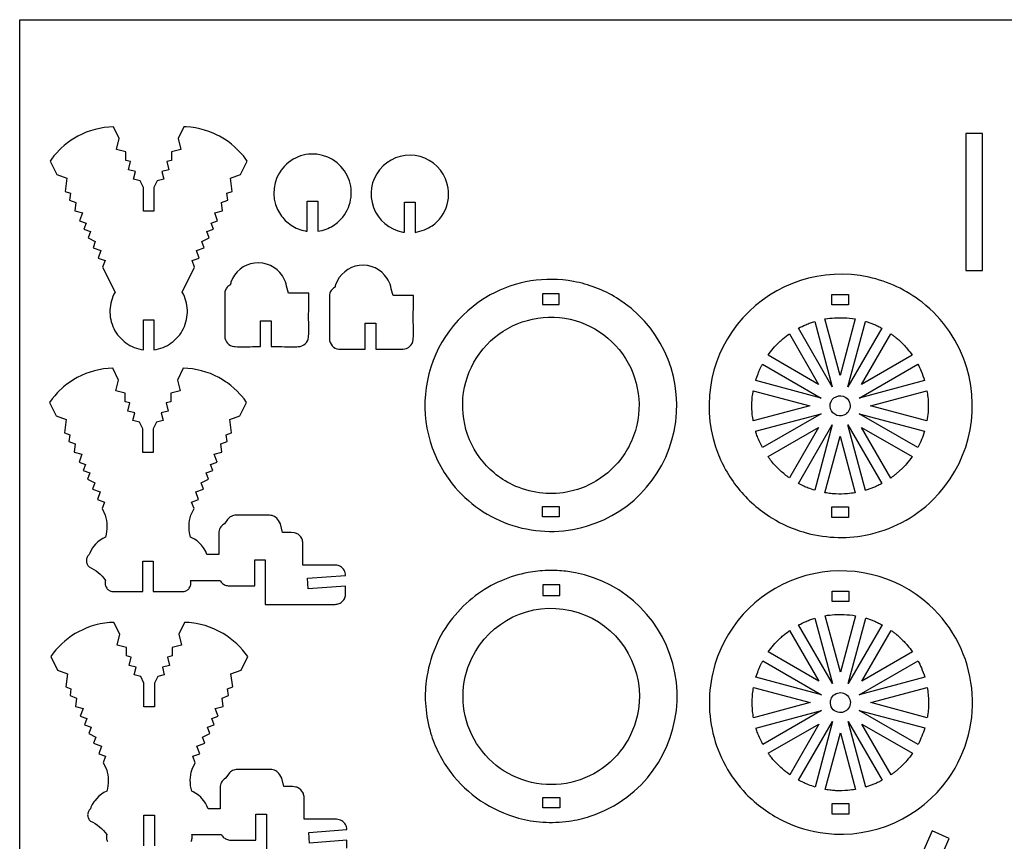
# Model space of a CAD drawing. Extents: x -820 to 920, y -599 to 344.
# Tile 2 of 4: x -820 to -259, y -124 to 344. Entities that reach past the tile are written whole.
import ezdxf

# ---------------------------------------------------------------- set-up
doc = ezdxf.new("R2010")
doc.units = 0
doc.header["$MEASUREMENT"] = 0
doc.layers.get('0').update_dxf_attribs({"linetype": 'CONTINUOUS'})
doc.layers.add('SECTIONCUTEDGES', color=18, linetype='CONTINUOUS')

msp = doc.modelspace()

# ---------------------------------------------------------------- linework, layer by layer
msp.add_lwpolyline([(920.1, 343.83), (920.1, -599.45), (-820.09, -599.45), (-820.09, 343.83)], close=True)
at = {"layer": 'SECTIONCUTEDGES'}
for points in [[(-765.11, 165.64), (-764.33, 164.53), (-763.49, 163.47), (-762.59, 162.48), (-761.64, 161.54), (-760.63, 160.66), (-759.57, 159.85), (-758.47, 159.1), (-757.32, 158.42), (-756.13, 157.81), (-754.9, 157.27), (-753.63, 156.81), (-752.34, 156.42), (-751.01, 156.11), (-749.66, 155.88), (-749.66, 173.03), (-743.66, 173.03), (-743.66, 155.88), (-742.31, 156.11), (-740.99, 156.42), (-739.69, 156.81), (-738.43, 157.27), (-737.2, 157.81), (-736.01, 158.42), (-734.86, 159.1), (-733.75, 159.85), (-732.69, 160.66), (-731.68, 161.54), (-730.73, 162.48), (-729.83, 163.47), (-728.99, 164.53), (-728.21, 165.64), (-727.5, 166.8), (-726.86, 168.01), (-726.29, 169.25), (-725.81, 170.52), (-725.41, 171.82), (-725.08, 173.12), (-724.84, 174.44), (-724.68, 175.77), (-724.6, 177.11), (-724.61, 178.44), (-724.69, 179.77), (-724.85, 181.1), (-725.1, 182.42), (-725.42, 183.72), (-725.82, 185), (-726.31, 186.27), (-726.87, 187.5), (-727.52, 188.71), (-720.46, 202.97), (-721.84, 206.67), (-717.91, 208.13), (-719.48, 212.38), (-714.98, 214.05), (-716.31, 217.62), (-712.21, 219.64), (-713.54, 223.22), (-709.74, 224.63), (-711.02, 228.07), (-707.37, 229.42), (-709.05, 233.94), (-704.58, 235.07), (-705.23, 239.8), (-701.56, 241.17), (-702.09, 245), (-699.12, 246.11), (-700.14, 253.54), (-694.38, 255.68), (-690.58, 263.36), (-691.28, 264.35), (-692.74, 266.26), (-694.31, 268.09), (-695.97, 269.82), (-697.72, 271.47), (-699.55, 273.02), (-701.47, 274.47), (-703.47, 275.82), (-704.49, 276.46), (-706.39, 277.53), (-707.56, 278.14), (-709.95, 279.25), (-712.4, 280.21), (-714.9, 281.03), (-717.44, 281.7), (-720.01, 282.23), (-722.62, 282.6), (-725.24, 282.81), (-726.56, 282.87), (-729.91, 276.11), (-728.33, 269.91), (-733.64, 268.56), (-733.64, 263.77), (-736.35, 263.08), (-735.16, 258.37), (-739.19, 257.35), (-738.09, 253.03), (-741.79, 252.09), (-743.66, 248.31), (-743.66, 234.82), (-749.66, 234.82), (-749.66, 248.31), (-751.53, 252.09), (-755.23, 253.03), (-754.13, 257.35), (-758.16, 258.37), (-756.97, 263.08), (-759.68, 263.77), (-759.68, 268.56), (-764.99, 269.91), (-763.41, 276.11), (-766.76, 282.87), (-769.39, 282.72), (-772.01, 282.43), (-774.6, 281.98), (-777.16, 281.39), (-779.68, 280.64), (-782.15, 279.75), (-784.57, 278.71), (-786.94, 277.53), (-788.83, 276.46), (-790.86, 275.16), (-792.82, 273.76), (-794.7, 272.26), (-796.49, 270.66), (-797.35, 269.82), (-799.01, 268.09), (-800.58, 266.26), (-802.05, 264.35), (-802.74, 263.36), (-798.94, 255.68), (-793.18, 253.54), (-794.2, 246.11), (-791.23, 245), (-791.76, 241.17), (-788.09, 239.8), (-788.74, 235.07), (-784.27, 233.94), (-785.95, 229.42), (-782.3, 228.07), (-783.58, 224.63), (-779.78, 223.22), (-781.11, 219.64), (-777.02, 217.62), (-778.34, 214.05), (-773.84, 212.38), (-775.41, 208.13), (-771.49, 206.67), (-772.86, 202.97), (-765.81, 188.71), (-766.45, 187.5), (-767.01, 186.27), (-767.5, 185), (-767.9, 183.72), (-768.23, 182.42), (-768.47, 181.1), (-768.63, 179.77), (-768.72, 178.44), (-768.72, 177.11), (-768.64, 175.77), (-768.48, 174.44), (-768.24, 173.12), (-767.92, 171.82), (-767.51, 170.52), (-767.03, 169.25), (-766.46, 168.01), (-765.82, 166.8)], [(-281.3, 201.03), (-271.73, 201.03), (-271.73, 279.03), (-281.3, 279.03)], [(-522.37, 187.74), (-522.37, 181.74), (-512.81, 181.74), (-512.81, 187.74)], [(-357.64, 181.48), (-357.64, 187.48), (-348.07, 187.48), (-348.07, 181.48)], [(-781.21, 33.09), (-780.9, 32.71), (-780.55, 32.35), (-779.17, 31.69), (-777.84, 30.93), (-776.57, 30.08), (-775.36, 29.15), (-774.22, 28.15), (-773.15, 27.06), (-772.15, 25.9), (-771.24, 24.68), (-771.36, 24.18), (-771.43, 23.67), (-771.45, 23.16), (-771.42, 22.66), (-771.34, 22.15), (-771.21, 21.66), (-771.03, 21.18), (-770.8, 20.72), (-770.52, 20.29), (-770.21, 19.89), (-769.86, 19.52), (-769.47, 19.19), (-769.05, 18.9), (-768.6, 18.66), (-768.13, 18.46), (-767.64, 18.31), (-750.02, 18.31), (-750.02, 35.65), (-744.02, 35.65), (-744.02, 18.31), (-726.4, 18.31), (-725.91, 18.46), (-725.44, 18.66), (-724.99, 18.9), (-724.57, 19.19), (-724.19, 19.52), (-723.83, 19.89), (-723.52, 20.29), (-723.24, 20.72), (-723.01, 21.18), (-722.83, 21.66), (-722.7, 22.15), (-722.62, 22.66), (-722.59, 23.16), (-722.61, 23.67), (-722.68, 24.18), (-722.81, 24.68), (-705.96, 24.67), (-705.66, 24.17), (-705.32, 23.71), (-704.93, 23.29), (-704.51, 22.9), (-704.05, 22.56), (-703.56, 22.26), (-703.03, 22.01), (-702.49, 21.81), (-701.91, 21.66), (-701.32, 21.57), (-700.71, 21.54), (-686.25, 21.54), (-686.25, 36.31), (-680.25, 36.31), (-680.25, 11.01), (-640.46, 11.01), (-639.85, 11.05), (-639.25, 11.14), (-638.68, 11.28), (-638.13, 11.48), (-637.61, 11.74), (-637.12, 12.03), (-636.66, 12.38), (-636.23, 12.76), (-635.85, 13.19), (-635.5, 13.65), (-635.2, 14.14), (-634.95, 14.66), (-634.75, 15.21), (-634.6, 15.79), (-634.51, 16.38), (-634.48, 16.99), (-634.48, 21.42), (-655.8, 19.86), (-656.24, 25.89), (-634.48, 27.49), (-634.53, 28.25), (-634.67, 29.01), (-634.92, 29.74), (-635.26, 30.43), (-635.68, 31.07), (-636.19, 31.65), (-636.76, 32.15), (-637.4, 32.58), (-638.09, 32.92), (-638.82, 33.17), (-639.57, 33.32), (-640.34, 33.37), (-658.88, 33.37), (-658.88, 45.9), (-658.9, 46.46), (-658.98, 47.01), (-659.1, 47.54), (-659.28, 48.05), (-659.49, 48.54), (-660.05, 49.45), (-660.75, 50.25), (-661.59, 50.91), (-662.05, 51.18), (-662.54, 51.41), (-663.06, 51.6), (-663.59, 51.74), (-665.46, 51.99), (-670.4, 51.99), (-671.6, 56.81), (-672.76, 58.79), (-673.21, 59.44), (-673.72, 60.02), (-674.31, 60.53), (-674.95, 60.95), (-675.64, 61.29), (-676.37, 61.54), (-677.13, 61.69), (-677.92, 61.74), (-696.88, 61.74), (-697.59, 61.7), (-698.28, 61.58), (-698.95, 61.38), (-699.58, 61.1), (-700.18, 60.75), (-700.74, 60.33), (-701.25, 59.84), (-701.7, 59.3), (-703.53, 56.81), (-704.38, 56.24), (-704.96, 55.73), (-705.47, 55.14), (-705.89, 54.5), (-706.23, 53.81), (-706.48, 53.08), (-706.63, 52.32), (-706.68, 51.53), (-706.68, 39.38), (-713.49, 39.38), (-714.18, 41.01), (-715.02, 42.55), (-715.49, 43.28), (-716.55, 44.67), (-717.74, 45.94), (-719.05, 47.09), (-720.47, 48.1), (-722, 48.97), (-722.81, 49.34), (-723.19, 50.89), (-723.34, 51.67), (-723.55, 53.24), (-723.61, 54.03), (-723.65, 55.61), (-723.58, 57.18), (-723.39, 58.75), (-723.09, 60.31), (-722.67, 61.85), (-720.82, 65.58), (-722.2, 69.28), (-718.27, 70.74), (-719.84, 74.98), (-715.34, 76.66), (-716.66, 80.23), (-712.57, 82.25), (-713.9, 85.83), (-710.1, 87.24), (-711.38, 90.68), (-707.73, 92.03), (-709.41, 96.55), (-704.94, 97.68), (-705.59, 102.41), (-701.92, 103.77), (-702.45, 107.61), (-699.48, 108.72), (-700.5, 116.15), (-694.74, 118.29), (-690.94, 125.97), (-692.36, 127.92), (-693.87, 129.79), (-694.67, 130.69), (-696.33, 132.43), (-698.08, 134.08), (-699.91, 135.63), (-701.83, 137.08), (-702.82, 137.77), (-704.85, 139.07), (-706.75, 140.14), (-709.11, 141.32), (-711.53, 142.36), (-714, 143.25), (-716.52, 144), (-719.08, 144.59), (-721.67, 145.04), (-724.29, 145.33), (-726.92, 145.47), (-730.27, 138.72), (-728.69, 132.51), (-734, 131.17), (-734, 126.38), (-736.71, 125.69), (-735.52, 120.98), (-739.55, 119.96), (-738.45, 115.64), (-742.15, 114.7), (-744.02, 110.92), (-744.02, 97.43), (-750.02, 97.43), (-750.02, 110.92), (-751.89, 114.7), (-755.59, 115.64), (-754.49, 119.96), (-758.52, 120.98), (-757.33, 125.69), (-760.04, 126.38), (-760.04, 131.17), (-765.35, 132.51), (-763.77, 138.72), (-767.12, 145.47), (-769.75, 145.33), (-772.37, 145.04), (-774.96, 144.59), (-777.52, 144), (-780.04, 143.25), (-782.51, 142.36), (-784.93, 141.32), (-787.3, 140.14), (-789.19, 139.07), (-791.22, 137.77), (-793.18, 136.37), (-795.06, 134.87), (-795.96, 134.08), (-797.71, 132.43), (-798.55, 131.57), (-800.17, 129.79), (-801.68, 127.92), (-803.1, 125.97), (-799.3, 118.29), (-793.54, 116.15), (-794.56, 108.72), (-791.59, 107.61), (-792.12, 103.77), (-788.45, 102.41), (-789.1, 97.68), (-784.63, 96.55), (-786.31, 92.03), (-782.66, 90.68), (-783.94, 87.24), (-780.14, 85.83), (-781.47, 82.25), (-777.38, 80.23), (-778.7, 76.66), (-774.2, 74.98), (-775.77, 70.74), (-771.85, 69.28), (-773.22, 65.58), (-771.37, 61.85), (-770.95, 60.31), (-770.65, 58.75), (-770.46, 57.18), (-770.39, 55.61), (-770.43, 54.03), (-770.58, 52.45), (-770.85, 50.89), (-771.24, 49.34), (-772.81, 48.55), (-774.29, 47.61), (-775.66, 46.53), (-776.91, 45.32), (-778.04, 43.99), (-778.55, 43.28), (-779.46, 41.79), (-780.22, 40.2), (-780.55, 39.38), (-780.9, 39.03), (-781.21, 38.64), (-781.48, 38.23), (-781.71, 37.79), (-781.88, 37.33), (-782.01, 36.86), (-782.09, 36.37), (-782.12, 35.87), (-782.09, 35.37), (-782.01, 34.88), (-781.88, 34.4), (-781.71, 33.94), (-781.48, 33.51)], [(-522.37, 60.8), (-522.37, 66.8), (-512.81, 66.8), (-512.81, 60.8)], [(-357.64, 60.54), (-357.64, 66.54), (-348.07, 66.54), (-348.07, 60.54)], [(-522.15, 22.08), (-522.15, 16.08), (-512.59, 16.08), (-512.59, 22.08)], [(-357.49, 12.57), (-357.49, 18.57), (-347.93, 18.57), (-347.93, 12.57)], [(-522.15, -104.86), (-522.15, -98.86), (-512.59, -98.86), (-512.59, -104.86)], [(-357.49, -108.37), (-357.49, -102.37), (-347.93, -102.37), (-347.93, -108.37)]]:
    msp.add_lwpolyline(points, close=True, dxfattribs=at)
for points in [[(-656.32, 223.41), (-656.32, 240.56), (-650.32, 240.56), (-650.32, 223.41, 0.047597), (-645.56, 224.65, 0.100184), (-638.29, 229.12, 0.639695), (-650.8, 267.19, 0.640021), (-671.64, 232.97, 0.099512), (-665.45, 226.84, 0.09979), (-657.39, 223.58, 0.009062), (-656.86, 223.49, -0.003021)], [(-600.93, 239.93), (-594.93, 239.93), (-594.93, 222.78, 0.053281), (-589.61, 224.23, 0.059622), (-585.27, 226.56, 0.171891), (-576.71, 238.58, 0.17205), (-577.63, 253.3, 0.566523), (-615.15, 258.45, 0.566801), (-602, 222.95, 0.009062), (-601.46, 222.86, -0.003021), (-600.93, 222.78)], [(-682.91, 157.72), (-682.91, 172.49), (-676.91, 172.49), (-676.91, 157.72, -0.001261), (-664.59, 157.68, 0.007568), (-661.51, 157.72, 0.17911), (-657.47, 159.33, 0.186027), (-655.57, 163.08, 0.012625), (-655.55, 163.28, 0.006307), (-655.54, 163.69, 0.00914), (-655.5, 168.59, -0.008036), (-655.41, 188.16), (-667.06, 188.16, 0.002778), (-668.42, 193.44, 0.080686), (-670.47, 198.02, 0.286261), (-686.29, 205.32, 0.286452), (-699.79, 194.33, 0.036637), (-700.07, 193.24, -0.114416), (-700.19, 192.98, -0.116624), (-700.46, 192.75, 0.081245), (-701.62, 191.9, 0.097719), (-702.84, 190.06, 0.089338), (-703.34, 187.71), (-703.34, 163.69, 0.17911), (-701.73, 159.65, 0.186027), (-697.98, 157.75, 0.012625), (-697.78, 157.73, 0.006307), (-697.37, 157.72, 0.008514), (-692.31, 157.67, -0.002207)], [(-623.32, 156.29), (-623.32, 171.06), (-617.32, 171.06), (-617.32, 156.29, -0.001261), (-605, 156.26, 0.007568), (-601.92, 156.29, 0.17911), (-597.88, 157.9, 0.186027), (-595.98, 161.65, 0.012625), (-595.96, 161.86, 0.006307), (-595.94, 162.26, 0.00914), (-595.91, 167.16, -0.008036), (-595.82, 186.74), (-607.47, 186.74, 0.002778), (-608.83, 192.01, 0.080686), (-610.88, 196.59, 0.286261), (-626.69, 203.89, 0.286452), (-640.2, 192.9, 0.036637), (-640.48, 191.81, -0.114416), (-640.59, 191.56, -0.116624), (-640.87, 191.32, 0.081245), (-642.03, 190.48, 0.097719), (-643.25, 188.64, 0.089338), (-643.75, 186.28), (-643.75, 162.26, 0.17911), (-642.14, 158.22, 0.186027), (-638.39, 156.32, 0.012625), (-638.19, 156.3, 0.006307), (-637.78, 156.29, 0.008514), (-632.72, 156.25, -0.002207)], [(-391.66, 60.08, 0.063566), (-373.9, 52.22, 0.120276), (-338.39, 50.43, 0.147825), (-300.08, 70.51, 0.278823), (-280.82, 145.71, 0.15407), (-306.25, 182.97, 0.113627), (-336.6, 197.26, 0.268788), (-408.23, 174.19, 0.26905), (-423.79, 100.64, 0.085445), (-412.01, 78.43, 0.083649), (-393.15, 61.01, 0.004404), (-392.41, 60.54, 0.004421)], [(-573.8, 79.68, 0.149338), (-539.25, 55.9, 0.149353), (-497.31, 55.48, 0.296651), (-446.53, 114.87, 0.29625), (-480.23, 185.47, 0.092281), (-504.72, 194.83, 0.172556), (-552.12, 187.16, 0.220869), (-587.94, 138.43, 0.221131)], [(-470.48, 107.01, -0.131005), (-485.25, 85.94, -0.129677), (-508.75, 74.85, -0.079692), (-524.15, 74.49, -0.0771), (-539.4, 79.02, -0.064704), (-549.97, 85.83, -0.117883), (-563.89, 104.73, -0.529054), (-518.87, 174.48, -0.528938)], [(-352.9, 141.31), (-361.51, 173.46, -0.057699), (-350.76, 174.13, -0.024823), (-344.28, 173.47)], [(-357.36, 134.78), (-376.66, 168.21, -0.012176), (-372.45, 170.22, -0.019565), (-369.75, 171.3, -0.009363), (-368.55, 171.7, 0.003121), (-367.35, 172.09)], [(-348.43, 134.78), (-338.43, 172.12, 0.006199), (-338.21, 172.06, -0.0186), (-337.98, 172), (-333.33, 170.3, -0.018388), (-331.21, 169.31, 0.006129), (-329.1, 168.26)], [(-393.96, 152.88, -0.014778), (-391, 156.64, -0.028539), (-387.56, 160.32, -0.018438), (-385.43, 162.21, -0.011345), (-381.78, 165.07), (-365.13, 136.24)], [(-340.66, 136.24), (-324.02, 165.07, 0.006303), (-322.45, 163.94, -0.01891), (-320.92, 162.77, -0.017187), (-319.07, 161.15, -0.012321), (-316.64, 158.74, -0.018926), (-314.65, 156.49, -0.012469), (-311.83, 152.89)], [(-400.96, 138.46, -0.012918), (-399.62, 142.33, -0.018758), (-398.54, 144.93, -0.010898), (-397.84, 146.36, 0.003632), (-397.11, 147.78), (-363.67, 128.47)], [(-342.12, 128.47), (-308.68, 147.78, -0.026072), (-306.76, 143.74, -0.02074), (-304.82, 138.47)], [(-402.35, 115.39, 0.006429), (-402.64, 117.16, -0.01929), (-402.89, 118.94), (-403.15, 124.01), (-402.89, 129.08, -0.018896), (-402.65, 130.85, 0.006298), (-402.36, 132.62), (-370.2, 124.01)], [(-350.71, 118.73, -0.520017), (-358.6, 123.75, -0.519794), (-351.2, 129.46, -0.315968), (-347.19, 124.27, -0.315775)], [(-335.6, 124.01), (-303.44, 132.62, -0.005477), (-302.97, 128.9, -0.027167), (-302.7, 124.28, -0.022163), (-302.85, 120.42, -0.016966), (-303.44, 115.4)], [(-397.11, 100.24, -0.020623), (-400, 106.61, -0.019978), (-400.89, 109.09, -0.019766), (-400.95, 109.32, 0.006588), (-401, 109.54), (-363.67, 119.55)], [(-342.12, 119.55), (-304.82, 109.56, -0.023422), (-306.51, 104.87, -0.022807), (-308.68, 100.24)], [(-376.67, 79.79), (-357.36, 113.23), (-367.35, 75.94, -0.012234), (-371.1, 77.24, -0.017991), (-373.59, 78.27, -0.010478), (-375.13, 79.02, 0.003492)], [(-338.43, 75.9), (-348.43, 113.23), (-329.1, 79.77, 0.006248), (-331.21, 78.72, -0.018746), (-333.33, 77.72), (-337.98, 76.02, -0.018599), (-338.2, 75.96, 0.006199)], [(-393.96, 95.13), (-365.13, 111.78), (-381.77, 82.95, -0.024397), (-386.88, 87.09, -0.042082), (-392.02, 92.53, -0.010889), (-393, 93.82, 0.00363)], [(-361.51, 74.55), (-352.9, 106.71), (-344.28, 74.56, -0.013089), (-348.67, 74.02, -0.036535), (-355.39, 73.86, -0.015577), (-358.11, 74.08, -0.012352)], [(-324.01, 82.94), (-340.66, 111.78), (-311.84, 95.13, -0.014529), (-315.09, 90.98, -0.022653), (-317.36, 88.48), (-320.92, 85.25, -0.018394), (-322.45, 84.08, 0.006131)], [(-574.61, -84.65, 0.082498), (-557.61, -100.74, 0.081429), (-536.07, -110.64, 0.051999), (-522.25, -112.94, 0.048718), (-507.31, -112.39, 0.045642), (-495.21, -109.62, 0.081866), (-474.43, -98.8, 0.306737), (-448.17, -22.68, 0.307202), (-509.06, 29.84, 0.018046), (-513.98, 30.23, 0.016111), (-519.51, 30.3, 0.042286), (-530.55, 29.13, 0.052805), (-545.79, 24.49, 0.063258), (-560.63, 15.84, 0.060023), (-573.58, 3.2, 0.070022), (-583.39, -13.26, 0.067248), (-588.58, -32.51, 0.053404), (-588.9, -47.07, 0.050725), (-586.07, -62.13, 0.04601), (-581.47, -73.7, 0.044299)], [(-406.51, -96.75, 0.086412), (-385.76, -112.01, 0.086691), (-361.15, -119.32, 0.274319), (-291.26, -88.12, 0.379188), (-302.11, 10.65, 0.257222), (-372.47, 27.35, 0.257249), (-424.18, -23.2, 0.132982), (-425.3, -62.37, 0.132968)], [(-467.21, -41.39, -0.481507), (-528.59, -90.35, -0.481693), (-562.66, -19.62, -0.349808), (-506.24, 7.55, -0.349977)], [(-357.21, -34.13), (-376.52, -0.7, -0.012176), (-372.3, 1.31, -0.019565), (-369.6, 2.39, -0.009363), (-368.41, 2.79, 0.003121), (-367.21, 3.18)], [(-352.75, -27.6), (-361.36, 4.55, -0.057699), (-350.61, 5.22, -0.024823), (-344.14, 4.56)], [(-348.29, -34.13), (-338.29, 3.21, 0.006199), (-338.06, 3.15, -0.0186), (-337.83, 3.09), (-333.18, 1.39, -0.018388), (-331.06, 0.4, 0.006129), (-328.96, -0.65)], [(-393.81, -16.03, -0.014778), (-390.86, -12.27, -0.028539), (-387.42, -8.59, -0.018438), (-385.28, -6.7, -0.011345), (-381.63, -3.84), (-364.98, -32.67)], [(-340.52, -32.67), (-323.87, -3.84, 0.006303), (-322.31, -4.97, -0.01891), (-320.77, -6.14, -0.017187), (-318.93, -7.76, -0.012321), (-316.5, -10.17, -0.018926), (-314.5, -12.42, -0.012469), (-311.68, -16.02)], [(-400.81, -30.45, -0.012918), (-399.48, -26.58, -0.018758), (-398.39, -23.98, -0.010898), (-397.69, -22.55, 0.003632), (-396.97, -21.13), (-363.52, -40.44)], [(-341.97, -40.44), (-308.54, -21.13, -0.026072), (-306.61, -25.17, -0.02074), (-304.67, -30.44)], [(-402.2, -53.52, 0.006429), (-402.5, -51.75, -0.01929), (-402.75, -49.97), (-403, -44.9), (-402.75, -39.83, -0.018896), (-402.5, -38.05, 0.006298), (-402.21, -36.29), (-370.05, -44.9)], [(-358.43, -45.48, -0.704491), (-348.74, -40.9, -0.705318), (-353.33, -50.58, -0.172802), (-356.79, -48.94, -0.173371)], [(-335.45, -44.9), (-303.3, -36.29, -0.035509), (-302.58, -44.19, -0.037792), (-303, -51.63, -0.007975), (-303.14, -52.57, 0.002658), (-303.29, -53.51)], [(-396.96, -68.67, -0.020623), (-399.85, -62.3, -0.019978), (-400.74, -59.82, -0.019766), (-400.8, -59.59, 0.006588), (-400.85, -59.37), (-363.52, -49.36)], [(-341.97, -49.36), (-304.68, -59.35, -0.023422), (-306.36, -64.04, -0.022807), (-308.53, -68.67)], [(-376.52, -89.12), (-357.21, -55.68), (-367.2, -92.97, -0.012234), (-370.95, -91.67, -0.017991), (-373.44, -90.64, -0.010478), (-374.99, -89.89, 0.003492)], [(-338.28, -93.01), (-348.29, -55.68), (-328.96, -89.14, 0.006248), (-331.06, -90.19, -0.018746), (-333.18, -91.19), (-337.83, -92.89, -0.018599), (-338.06, -92.95, 0.006199)], [(-393.81, -73.78), (-364.98, -57.13), (-381.62, -85.96, -0.019294), (-385.8, -82.65, -0.045903), (-391.87, -76.38, -0.008546), (-392.78, -75.2, -0.007227)], [(-323.87, -85.97), (-340.52, -57.13), (-311.69, -73.78, -0.014529), (-314.94, -77.93, -0.022653), (-317.22, -80.43), (-320.77, -83.66, -0.018394), (-322.3, -84.83, 0.006131)], [(-361.36, -94.36), (-352.75, -62.2), (-344.13, -94.35, -0.013089), (-348.52, -94.89, -0.036535), (-355.25, -95.05, -0.015577), (-357.96, -94.83, -0.012352)]]:
    msp.add_lwpolyline(points, format="xyb", close=True, dxfattribs=at)
for points in [[(-633.77, -127.74), (-633.77, -123.31), (-655.09, -124.87), (-655.53, -118.83), (-633.77, -117.24), (-633.82, -116.47), (-633.96, -115.72), (-634.21, -114.99), (-634.55, -114.3), (-634.97, -113.66), (-635.48, -113.08), (-636.05, -112.57), (-636.69, -112.14), (-637.38, -111.8), (-638.11, -111.55), (-638.86, -111.4), (-639.63, -111.35), (-658.17, -111.35), (-658.17, -98.83), (-658.19, -98.27), (-658.27, -97.72), (-658.39, -97.19), (-658.57, -96.68), (-658.78, -96.18), (-659.34, -95.27), (-660.04, -94.48), (-660.88, -93.82), (-661.34, -93.55), (-661.83, -93.32), (-662.35, -93.13), (-662.88, -92.99), (-664.75, -92.74), (-669.69, -92.74), (-670.89, -87.92), (-672.05, -85.94), (-672.5, -85.29), (-673.01, -84.7), (-673.6, -84.2), (-674.24, -83.77), (-674.93, -83.44), (-675.66, -83.19), (-676.42, -83.03), (-677.21, -82.98), (-696.17, -82.98), (-696.88, -83.02), (-697.57, -83.15), (-698.24, -83.35), (-698.87, -83.63), (-699.47, -83.98), (-700.03, -84.4), (-700.54, -84.88), (-700.99, -85.43), (-702.82, -87.92), (-703.67, -88.48), (-704.25, -89), (-704.76, -89.58), (-705.18, -90.22), (-705.52, -90.92), (-705.77, -91.65), (-705.92, -92.41), (-705.97, -93.2), (-705.97, -105.35), (-712.78, -105.35), (-713.47, -103.72), (-714.31, -102.18), (-715.29, -100.74), (-716.42, -99.41), (-717.03, -98.79), (-718.34, -97.64), (-719.76, -96.63), (-721.29, -95.76), (-722.1, -95.38), (-722.48, -93.84), (-722.75, -92.27), (-722.9, -90.7), (-722.94, -89.12), (-722.87, -87.54), (-722.68, -85.97), (-722.38, -84.42), (-721.96, -82.88), (-720.11, -79.15), (-721.49, -75.45), (-717.56, -73.99), (-719.13, -69.74), (-714.63, -68.07), (-715.95, -64.5), (-711.86, -62.47), (-713.19, -58.9), (-709.39, -57.49), (-710.67, -54.05), (-707.02, -52.7), (-708.7, -48.18), (-704.23, -47.05), (-704.88, -42.31), (-701.21, -40.95), (-701.74, -37.12), (-698.77, -36.01), (-699.79, -28.57), (-694.03, -26.43), (-690.23, -18.75), (-691.65, -16.8), (-693.16, -14.93), (-694.78, -13.15), (-696.48, -11.46), (-698.27, -9.86), (-700.15, -8.36), (-702.11, -6.96), (-704.14, -5.66), (-706.04, -4.58), (-707.21, -3.98), (-709.6, -2.87), (-712.05, -1.9), (-714.55, -1.09), (-717.09, -0.41), (-719.66, 0.11), (-722.27, 0.48), (-723.58, 0.61), (-726.21, 0.75), (-729.56, -6.01), (-727.98, -12.21), (-733.29, -13.56), (-733.29, -18.35), (-736, -19.04), (-734.81, -23.75), (-738.84, -24.77), (-737.74, -29.09), (-741.44, -30.03), (-743.31, -33.81), (-743.31, -47.3), (-749.31, -47.3), (-749.31, -33.81), (-751.18, -30.03), (-754.88, -29.09), (-753.78, -24.77), (-757.81, -23.75), (-756.62, -19.04), (-759.33, -18.35), (-759.33, -13.56), (-764.64, -12.21), (-763.06, -6.01), (-766.41, 0.75), (-769.04, 0.61), (-771.66, 0.31), (-774.25, -0.13), (-776.81, -0.73), (-779.33, -1.48), (-781.8, -2.37), (-784.22, -3.4), (-786.59, -4.58), (-788.48, -5.66), (-790.51, -6.96), (-792.47, -8.36), (-794.35, -9.86), (-796.14, -11.46), (-797.84, -13.15), (-799.46, -14.93), (-800.97, -16.8), (-802.39, -18.75), (-798.59, -26.43), (-792.83, -28.57), (-793.85, -36.01), (-790.88, -37.12), (-791.41, -40.95), (-787.74, -42.31), (-788.39, -47.05), (-783.92, -48.18), (-785.6, -52.7), (-781.95, -54.05), (-783.23, -57.49), (-779.43, -58.9), (-780.76, -62.47), (-776.67, -64.5), (-777.99, -68.07), (-773.49, -69.74), (-775.06, -73.99), (-771.14, -75.45), (-772.51, -79.15), (-770.66, -82.88), (-770.24, -84.42), (-769.94, -85.97), (-769.75, -87.54), (-769.68, -89.12), (-769.72, -90.7), (-769.87, -92.27), (-770.14, -93.84), (-770.53, -95.38), (-772.1, -96.18), (-773.58, -97.12), (-774.95, -98.2), (-776.2, -99.41), (-777.33, -100.74), (-777.84, -101.45), (-778.75, -102.94), (-779.51, -104.52), (-779.84, -105.35), (-780.19, -105.7), (-780.5, -106.08), (-780.77, -106.5), (-781, -106.94), (-781.17, -107.39), (-781.3, -107.87), (-781.38, -108.36), (-781.41, -108.86), (-781.38, -109.36), (-781.3, -109.85), (-781.17, -110.32), (-781, -110.78), (-780.77, -111.22), (-780.5, -111.63), (-780.19, -112.02), (-779.84, -112.37), (-778.46, -113.04), (-777.13, -113.8), (-775.86, -114.64), (-774.65, -115.57), (-773.51, -116.58), (-772.44, -117.66), (-771.44, -118.82), (-770.53, -120.05), (-770.65, -120.55), (-770.72, -121.06), (-770.74, -121.56), (-770.71, -122.07), (-770.63, -122.57), (-770.5, -123.06), (-770.32, -123.54), (-770.09, -124)], [(-749.31, -126.42), (-749.31, -109.08), (-743.31, -109.08), (-743.31, -126.42)], [(-722.53, -124), (-722.3, -123.54), (-722.12, -123.06), (-721.99, -122.57), (-721.91, -122.07), (-721.88, -121.56), (-721.9, -121.06), (-721.97, -120.55), (-722.1, -120.05), (-705.25, -120.06), (-704.95, -120.55), (-704.61, -121.01), (-704.22, -121.44), (-703.8, -121.82), (-703.34, -122.17), (-702.85, -122.47), (-702.32, -122.72), (-701.78, -122.92), (-701.2, -123.07), (-700.61, -123.16), (-700, -123.19), (-685.54, -123.19), (-685.54, -108.42), (-679.54, -108.42), (-679.54, -133.71)]]:
    msp.add_lwpolyline(points, dxfattribs=at)
msp.add_lwpolyline([(-314.95, -177.26), (-290.87, -122.22), (-300.52, -117.99), (-325.47, -174.79, -0.002171)], format="xyb", dxfattribs=at)

doc.saveas('drawing.dxf')
